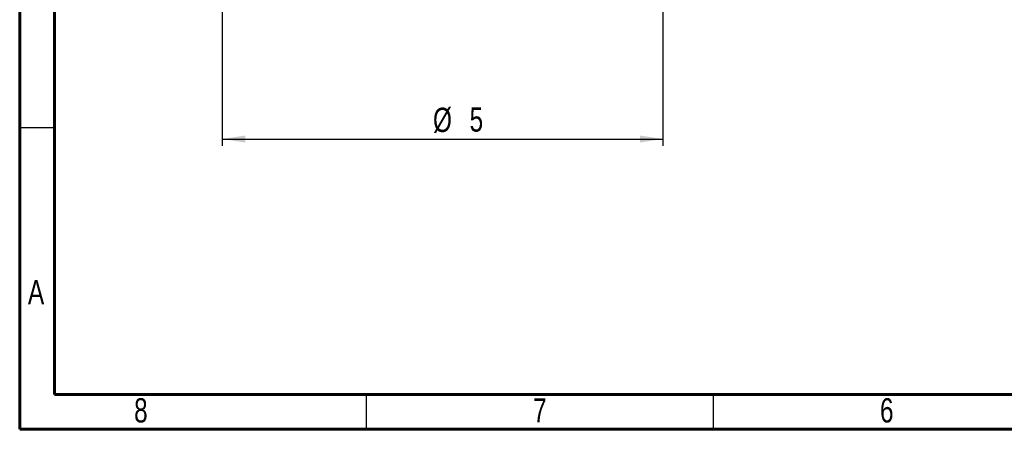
# Model space of a CAD drawing. Header units: inches. Extents: x 0.6 to 16.3, y 0.2 to 11.5.
# Tile 1 of 53: x 0.6 to 6.2, y 0.2 to 2.5. Entities that reach past the tile are written whole.
import ezdxf

# ---------------------------------------------------------------- set-up
doc = ezdxf.new("R2010")
doc.units = ezdxf.units.IN
doc.header["$MEASUREMENT"] = 0
doc.layers.add('FORMAT', color=7, linetype='Continuous')
doc.styles.add('SLDTEXTSTYLE0', font='TXT', dxfattribs={"width": 0.75})
doc.dimstyles.new('SLDDIMSTYLE0', dxfattribs={"dimtxt": 0.137795, "dimasz": 0.13, "dimexe": 0, "dimexo": 0.0625, "dimgap": 0.034449, "dimtad": 1, "dimlfac": 2, "dimrnd": 1e-09, "dimzin": 12, "dimdsep": 46, "dimlunit": 5, "dimtxsty": 'SLDTEXTSTYLE0', "dimsah": 1, "dimcen": 0.09, "dimadec": 0, "dimazin": 3, "dimtfac": 1, "dimtofl": 0, "dimtmove": 0, "dimatfit": 3, "dimfxl": 0, "dimfrac": 2, "dimtolj": 1, "dimtzin": 12, "dimarcsym": 0})

# ---------------------------------------------------------------- blocks, each defined once
blk = doc.blocks.new('_D_1')
at = {"layer": 'FORMAT'}
for p, q in [((1.7401, 3.8195), (1.7401, 1.8054)), ((4.2401, 3.8195), (4.2401, 1.8054)), ((1.7401, 1.8447), (4.2401, 1.8447))]:
    blk.add_line(p, q, dxfattribs=at)
for points in [[(1.7401, 1.8447), (1.8701, 1.8247), (1.8701, 1.8647)], [(4.2401, 1.8447), (4.1101, 1.8647), (4.1101, 1.8247)]]:
    blk.add_solid(points, dxfattribs=at)
at = {"layer": 'FORMAT', "char_height": 0.1378, "attachment_point": 1, "style": 'SLDTEXTSTYLE0'}
for s, insert in [('%%c', (2.9357, 2.0224)), ('5', (3.1435, 2.0245))]:
    blk.add_mtext(s, dxfattribs=dict(at, insert=insert))

msp = doc.modelspace()

# ---------------------------------------------------------------- linework, layer by layer
at = {"color": 7, "linetype": 'Continuous', "lineweight": 60}
for p, q in [((0.59055118, 0.19685039), (0.59055118, 11.49606299)), ((0.78740157, 0.39370079), (0.78740157, 11.2992126)), ((16.14173228, 0.39370079), (0.78740157, 0.39370079)), ((16.33858268, 0.19685039), (0.59055118, 0.19685039))]:
    msp.add_line(p, q, dxfattribs=at)
at = {"color": 7, "linetype": 'Continuous', "lineweight": 30}
for p, q in [((0.59055118, 1.90944882), (0.78740157, 1.90944882)), ((2.55905512, 0.19685039), (2.55905512, 0.39370079)), ((4.52755906, 0.19685039), (4.52755906, 0.39370079))]:
    msp.add_line(p, q, dxfattribs=at)

# ---------------------------------------------------------------- texts
at = {"color": 7, "linetype": 'Continuous', "lineweight": 0, "char_height": 0.13779528, "attachment_point": 2, "style": 'SLDTEXTSTYLE0'}
for s, insert in [('A', (0.68347414, 1.04502893)), ('8', (1.27814004, 0.373408)), ('7', (3.54191956, 0.373408)), ('6', (5.5104235, 0.373408))]:
    msp.add_mtext(s, dxfattribs=dict(at, insert=insert))

# ---------------------------------------------------------------- dimensions: what is measured, and where the dimension line sits
at = {"layer": 'FORMAT'}
dim = msp.add_linear_dim(base=(4.24007051, 1.84473432), p1=(1.74007051, 3.85888749), p2=(4.24007051, 3.85888749), text='%%c<>', dimstyle='SLDDIMSTYLE0', dxfattribs=at)
dim.commit()
dim.dimension.update_dxf_attribs({"geometry": '_D_1', "text_midpoint": (3.09055119, 1.84473432), "dimtype": 160})

doc.saveas('drawing.dxf')
